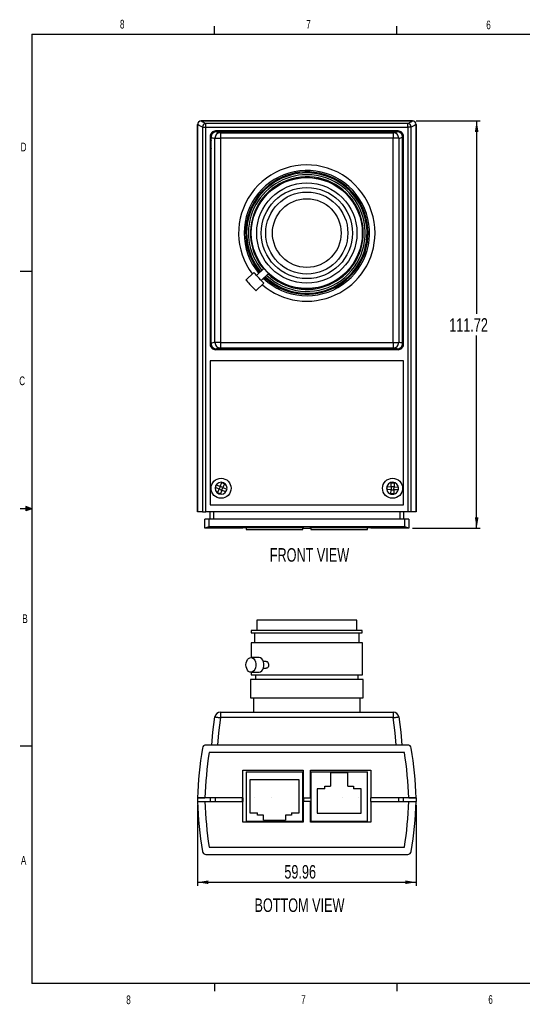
# Model space of a CAD drawing. Extents: x 13 to 419, y 4 to 274.
# Tile 1 of 4: x 13 to 150, y 4 to 274. Entities that reach past the tile are written whole.
import ezdxf

# ---------------------------------------------------------------- set-up
doc = ezdxf.new("R2010")
doc.units = 0
doc.header["$PDSIZE"] = -1
doc.layers.get('0').update_dxf_attribs({"linetype": 'CONTINUOUS'})
doc.layers.get('DEFPOINTS').update_dxf_attribs({"linetype": 'CONTINUOUS'})
doc.dimstyles.new('SLDDIMSTYLE0', dxfattribs={"dimtxt": 4.938889, "dimasz": 3, "dimexe": 1, "dimexo": 0.0625, "dimgap": 1.234722, "dimtad": 0, "dimtih": 1, "dimtoh": 1, "dimzin": 12, "dimsah": 1, "dimcen": 0.09, "dimclrd": 218, "dimclre": 218, "dimclrt": 218, "dimazin": 3, "dimtfac": 1, "dimtofl": 0, "dimtmove": 0, "dimatfit": 3})

# ---------------------------------------------------------------- blocks, each defined once
blk = doc.blocks.new('NOTE4')
at = {"color": 7, "width": 0.7}
blk.add_text('A', height=2.38, dxfattribs=at).set_placement((0, 1))
blk = doc.blocks.new('NOTE5')
at = {"color": 7, "width": 0.7}
blk.add_text('B', height=2.38, dxfattribs=at).set_placement((0, 1))
blk = doc.blocks.new('NOTE6')
at = {"color": 7, "width": 0.7}
blk.add_text('C', height=2.38, dxfattribs=at).set_placement((0, 1))
blk = doc.blocks.new('NOTE7')
at = {"color": 7, "width": 0.7}
blk.add_text('D', height=2.38, dxfattribs=at).set_placement((0, 1))
blk = doc.blocks.new('NOTE26')
at = {"color": 7, "width": 0.7}
blk.add_text('6', height=2.38, dxfattribs=at).set_placement((0, 1))
blk = doc.blocks.new('NOTE27')
at = {"color": 7, "width": 0.7}
blk.add_text('7', height=2.38, dxfattribs=at).set_placement((0, 1))
blk = doc.blocks.new('NOTE28')
at = {"color": 7, "width": 0.7}
blk.add_text('8', height=2.38, dxfattribs=at).set_placement((0, 1))
blk = doc.blocks.new('NOTE29')
at = {"color": 7, "width": 0.7}
blk.add_text('8', height=2.38, dxfattribs=at).set_placement((0, 1))
blk = doc.blocks.new('NOTE30')
at = {"color": 7, "width": 0.7}
blk.add_text('7', height=2.38, dxfattribs=at).set_placement((0, 1))
blk = doc.blocks.new('NOTE31')
at = {"color": 7, "width": 0.7}
blk.add_text('6', height=2.38, dxfattribs=at).set_placement((0, 1))
blk = doc.blocks.new('*D46')
for p, q in [((61.27, 58.81), (61.27, 36.68)), ((121.23, 58.81), (121.23, 36.68)), ((61.27, 37.68), (121.23, 37.68))]:
    blk.add_line(p, q)
for points in [[(61.27, 37.68), (64.27, 37.18), (64.27, 38.18)], [(121.23, 37.68), (118.23, 38.18), (118.23, 37.18)]]:
    blk.add_solid(points)
at = {"layer": 'DEFPOINTS'}
for p in [(61.27, 59.81), (121.23, 59.81)]:
    blk.add_point(p, dxfattribs=at)
at = {"width": 0.7}
blk.add_text('59.96', height=3.704, dxfattribs=at).set_placement((85.09, 38.69))
blk = doc.blocks.new('NOTE46')
at = {"color": 218, "width": 0.7}
blk.add_text('BOTTOM VIEW', height=3.7042, dxfattribs=at).set_placement((0, 1.01))
blk = doc.blocks.new('*D59')
for p, q in [((121.23, 246.48), (138.79, 246.48)), ((137.79, 246.48), (137.79, 193.56)), ((137.79, 134.76), (137.79, 187.68)), ((120.23, 134.76), (138.79, 134.76))]:
    blk.add_line(p, q)
for points in [[(137.79, 246.48), (137.29, 243.48), (138.29, 243.48)], [(137.79, 134.76), (138.29, 137.76), (137.29, 137.76)]]:
    blk.add_solid(points)
at = {"layer": 'DEFPOINTS'}
for p in [(120.23, 246.48), (119.23, 134.76)]:
    blk.add_point(p, dxfattribs=at)
at = {"width": 0.7}
blk.add_text('111.72', height=3.704, dxfattribs=at).set_placement((130.27, 188.69))
blk = doc.blocks.new('NOTE52')
at = {"color": 218, "width": 0.7}
blk.add_text('FRONT VIEW', height=3.704, dxfattribs=at).set_placement((0, 1.01))

msp = doc.modelspace()

# ---------------------------------------------------------------- linework, layer by layer
at = {"color": 7, "linetype": 'CONTINUOUS'}
for p, q in [((15.907, 270.309), (415.957, 270.309)), ((15.907, 270.309), (15.907, 9.959)), ((65.907, 270.309), (65.907, 272.463)), ((115.913, 270.309), (115.913, 272.463)), ((62.269, 246.484), (120.227, 246.484)), ((120.227, 246.484), (62.269, 246.484)), ((63.613, 244.818), (63.613, 245.815)), ((118.884, 245.815), (63.613, 245.815)), ((118.884, 244.818), (118.884, 245.815)), ((61.269, 139.243), (61.269, 245.484)), ((61.269, 245.484), (61.269, 139.243)), ((62.624, 244.818), (63.613, 244.818)), ((62.624, 244.818), (62.624, 139.243)), ((63.613, 244.818), (118.884, 244.818)), ((63.613, 139.243), (63.613, 244.818)), ((116.238, 243.743), (66.258, 243.743)), ((66.346, 243.656), (66.258, 243.743)), ((66.346, 243.656), (77.248, 243.656)), ((66.498, 243.493), (77.248, 243.493)), ((67.551, 243.274), (67.551, 241.774)), ((67.551, 243.274), (114.945, 243.274)), ((77.248, 243.691), (77.248, 243.656)), ((81.248, 243.691), (77.248, 243.691)), ((77.248, 243.493), (77.315, 243.46)), ((81.182, 243.46), (77.315, 243.46)), ((81.182, 243.46), (81.248, 243.493)), ((81.248, 243.656), (81.248, 243.691)), ((81.248, 243.656), (101.248, 243.656)), ((81.248, 243.493), (101.248, 243.493)), ((101.248, 243.691), (101.248, 243.656)), ((105.248, 243.691), (101.248, 243.691)), ((101.248, 243.493), (101.315, 243.46)), ((105.182, 243.46), (101.315, 243.46)), ((105.182, 243.46), (105.248, 243.493)), ((105.248, 243.656), (105.248, 243.691)), ((105.248, 243.656), (116.151, 243.656)), ((105.248, 243.493), (115.999, 243.493)), ((114.945, 243.274), (114.945, 241.774)), ((116.151, 243.656), (116.238, 243.743)), ((119.872, 244.818), (118.884, 244.818)), ((118.884, 244.818), (118.884, 139.243)), ((119.872, 139.243), (119.872, 244.818)), ((121.227, 245.484), (121.227, 139.243)), ((121.227, 139.243), (121.227, 245.484)), ((64.759, 242.243), (64.759, 185.243)), ((64.759, 242.243), (64.846, 242.156)), ((64.846, 185.33), (64.846, 242.156)), ((64.998, 185.493), (64.998, 241.993)), ((66.068, 185.711), (66.068, 241.774)), ((66.068, 241.774), (67.551, 241.774)), ((67.551, 241.774), (67.551, 185.711)), ((114.945, 241.774), (67.551, 241.774)), ((114.945, 185.711), (114.945, 241.774)), ((116.429, 241.774), (114.945, 241.774)), ((116.429, 241.774), (116.429, 185.711)), ((117.498, 185.493), (117.498, 241.993)), ((117.651, 242.156), (117.738, 242.243)), ((117.651, 242.156), (117.651, 185.33)), ((117.738, 185.243), (117.738, 242.243)), ((79.489, 206.017), (77.469, 204.122)), ((15.907, 205.221), (12.732, 205.221)), ((76.751, 204.888), (74.563, 202.836)), ((78.769, 202.736), (80.789, 204.631)), ((77.299, 199.918), (79.487, 201.97)), ((64.759, 185.243), (64.846, 185.33)), ((67.551, 185.711), (66.068, 185.711)), ((66.248, 184.035), (66.248, 183.833)), ((66.258, 183.743), (66.346, 183.83)), ((116.238, 183.743), (66.258, 183.743)), ((66.346, 183.83), (77.248, 183.83)), ((66.498, 183.993), (77.248, 183.993)), ((67.551, 185.711), (114.945, 185.711)), ((67.551, 185.711), (67.551, 184.212)), ((114.945, 184.212), (67.551, 184.212)), ((77.248, 183.993), (77.315, 184.026)), ((77.248, 183.795), (77.248, 183.83)), ((77.248, 183.795), (81.248, 183.795)), ((81.182, 184.026), (77.315, 184.026)), ((81.182, 184.026), (81.248, 183.993)), ((81.248, 183.993), (101.248, 183.993)), ((81.248, 183.83), (101.248, 183.83)), ((81.248, 183.83), (81.248, 183.795)), ((101.248, 183.993), (101.315, 184.026)), ((101.248, 183.795), (101.248, 183.83)), ((101.248, 183.795), (105.248, 183.795)), ((105.182, 184.026), (101.315, 184.026)), ((105.182, 184.026), (105.248, 183.993)), ((105.248, 183.993), (115.999, 183.993)), ((105.248, 183.83), (116.151, 183.83)), ((105.248, 183.83), (105.248, 183.795)), ((114.945, 185.711), (116.429, 185.711)), ((114.945, 185.711), (114.945, 184.212)), ((116.151, 183.83), (116.238, 183.743)), ((116.248, 183.833), (116.248, 184.021)), ((117.651, 185.33), (117.738, 185.243)), ((117.738, 180.743), (64.759, 180.743)), ((64.759, 180.743), (64.759, 141.243)), ((117.738, 141.243), (117.738, 180.743)), ((66.203, 145.947), (66.51, 146.689)), ((67.224, 145.525), (66.203, 145.947)), ((66.51, 146.689), (67.53, 146.267)), ((67.53, 146.267), (67.224, 145.525)), ((67.53, 146.267), (67.952, 147.288)), ((68.273, 145.961), (67.53, 146.267)), ((67.952, 147.288), (68.694, 146.981)), ((67.966, 145.218), (68.273, 145.961)), ((68.694, 146.981), (68.273, 145.961)), ((68.273, 145.961), (69.293, 145.539)), ((113.228, 145.401), (113.26, 146.203)), ((113.26, 146.203), (114.363, 146.16)), ((114.363, 146.16), (114.331, 145.357)), ((114.363, 146.16), (114.406, 147.263)), ((115.165, 146.128), (114.363, 146.16)), ((114.406, 147.263), (115.209, 147.232)), ((115.134, 145.326), (115.165, 146.128)), ((115.209, 147.232), (115.165, 146.128)), ((115.165, 146.128), (116.269, 146.085)), ((116.269, 146.085), (116.237, 145.282)), ((66.802, 144.505), (67.224, 145.525)), ((67.545, 144.198), (66.802, 144.505)), ((67.224, 145.525), (67.966, 145.218)), ((67.966, 145.218), (67.545, 144.198)), ((68.987, 144.797), (67.966, 145.218)), ((69.293, 145.539), (68.987, 144.797)), ((114.331, 145.357), (113.228, 145.401)), ((114.288, 144.254), (114.331, 145.357)), ((115.09, 144.223), (114.288, 144.254)), ((114.331, 145.357), (115.134, 145.326)), ((115.134, 145.326), (115.09, 144.223)), ((116.237, 145.282), (115.134, 145.326)), ((14.2, 140.744), (14.2, 139.56)), ((15.907, 140.134), (14.2, 140.744)), ((64.759, 141.243), (117.738, 141.243)), ((15.907, 140.134), (12.732, 140.134)), ((15.907, 140.134), (14.2, 140.363)), ((15.907, 140.134), (14.2, 139.872)), ((15.907, 140.134), (14.2, 139.56)), ((62.624, 139.243), (61.269, 139.243)), ((62.624, 139.243), (63.613, 139.243)), ((118.884, 139.243), (63.613, 139.243)), ((64.773, 137.243), (64.773, 139.243)), ((64.773, 137.243), (64.773, 139.243)), ((65.774, 137.243), (65.774, 139.243)), ((116.723, 139.243), (116.723, 137.243)), ((117.724, 139.243), (117.724, 137.243)), ((117.724, 139.243), (117.724, 137.243)), ((119.872, 139.243), (118.884, 139.243)), ((121.227, 139.243), (119.872, 139.243)), ((63.271, 134.76), (63.271, 137.243)), ((64.472, 137.243), (63.271, 137.243)), ((64.472, 135.197), (64.472, 137.243)), ((118.024, 137.243), (64.472, 137.243)), ((118.024, 135.197), (64.472, 135.197)), ((118.024, 137.243), (118.024, 135.197)), ((119.225, 137.243), (118.024, 137.243)), ((119.225, 137.243), (119.225, 134.76)), ((73.748, 134.76), (63.271, 134.76)), ((73.738, 135.027), (90.258, 135.027)), ((73.748, 134.76), (73.738, 135.027)), ((74.638, 134.957), (73.741, 134.957)), ((74.638, 135.027), (74.638, 134.428)), ((74.638, 134.428), (90.138, 134.428)), ((90.138, 134.428), (90.138, 135.027)), ((90.256, 134.957), (90.138, 134.957)), ((90.258, 135.027), (90.249, 134.76)), ((90.249, 134.76), (92.248, 134.76)), ((92.238, 135.027), (108.758, 135.027)), ((92.248, 134.76), (92.238, 135.027)), ((92.358, 134.957), (92.241, 134.957)), ((92.358, 135.027), (92.358, 134.428)), ((92.358, 134.428), (107.858, 134.428)), ((107.858, 134.428), (107.858, 135.027)), ((108.756, 134.957), (107.858, 134.957)), ((108.758, 135.027), (108.749, 134.76)), ((119.225, 134.76), (108.749, 134.76)), ((77.508, 109.568), (77.508, 106.768)), ((104.988, 109.568), (77.508, 109.568)), ((104.988, 106.768), (104.988, 109.568)), ((76.038, 106.768), (76.038, 106.108)), ((106.458, 106.768), (76.038, 106.768)), ((76.038, 106.108), (106.458, 106.108)), ((76.933, 106.108), (76.933, 103.308)), ((105.563, 103.308), (105.563, 106.108)), ((106.458, 106.108), (106.458, 106.768)), ((75.988, 103.308), (75.988, 99.308)), ((106.508, 103.308), (75.988, 103.308)), ((106.508, 94.558), (106.508, 103.308)), ((78.119, 99.308), (75.931, 99.308)), ((80.118, 98.258), (79.323, 98.258)), ((75.931, 95.308), (78.119, 95.308)), ((75.988, 95.308), (75.988, 94.558)), ((75.988, 94.558), (106.508, 94.558)), ((77.184, 94.558), (77.184, 93.308)), ((79.323, 96.358), (80.118, 96.358)), ((105.313, 93.308), (105.313, 94.558)), ((75.798, 93.308), (75.798, 88.308)), ((106.698, 93.308), (75.798, 93.308)), ((106.698, 88.308), (106.698, 93.308)), ((75.798, 88.308), (106.698, 88.308)), ((76.603, 88.308), (76.603, 84.308)), ((105.893, 84.308), (105.893, 88.308)), ((67.551, 84.308), (114.945, 84.308)), ((67.551, 84.308), (67.551, 82.835)), ((114.945, 84.308), (114.945, 82.835)), ((114.945, 82.835), (67.551, 82.835)), ((15.907, 75.046), (12.732, 75.046)), ((118.884, 75.308), (63.613, 75.308)), ((118.024, 73.308), (64.472, 73.308)), ((73.748, 60.808), (73.738, 68.449)), ((73.738, 68.449), (90.258, 68.449)), ((74.638, 67.934), (90.138, 67.934)), ((74.638, 67.934), (74.638, 54.434)), ((90.138, 54.434), (90.138, 67.934)), ((90.258, 68.449), (90.249, 60.808)), ((92.238, 68.449), (108.758, 68.449)), ((92.248, 60.808), (92.238, 68.449)), ((92.358, 67.934), (107.858, 67.934)), ((92.358, 67.934), (92.358, 54.434)), ((102.515, 67.684), (97.701, 67.684)), ((97.701, 67.684), (97.701, 64.014)), ((102.515, 64.014), (102.515, 67.684)), ((107.858, 54.434), (107.858, 67.934)), ((108.758, 68.449), (108.749, 60.808)), ((89.138, 65.734), (75.638, 65.734)), ((75.638, 65.734), (75.638, 56.734)), ((89.138, 56.734), (89.138, 65.734)), ((96.15, 63.294), (94.045, 63.294)), ((94.045, 63.294), (94.045, 56.634)), ((96.15, 64.014), (97.701, 64.014)), ((96.15, 63.294), (96.15, 64.014)), ((102.515, 64.014), (104.066, 64.014)), ((104.066, 64.014), (104.066, 63.294)), ((106.171, 63.294), (104.066, 63.294)), ((106.171, 56.634), (106.171, 63.294)), ((63.271, 60.808), (61.269, 60.808)), ((61.269, 60.808), (61.269, 59.808)), ((61.269, 60.808), (61.269, 59.808)), ((61.269, 60.808), (63.271, 60.808)), ((61.269, 59.808), (63.271, 59.808)), ((61.269, 59.808), (63.271, 59.808)), ((73.748, 60.808), (63.271, 60.808)), ((63.271, 59.808), (73.748, 59.808)), ((64.773, 60.808), (64.773, 59.808)), ((66.133, 60.808), (66.133, 59.808)), ((73.66, 59.808), (73.661, 60.308)), ((73.661, 60.308), (73.661, 60.808)), ((73.705, 60.808), (73.705, 59.808)), ((73.741, 54.171), (73.748, 59.808)), ((77, 60.808), (77, 60.808)), ((81.497, 60.808), (81.497, 60.808)), ((90.249, 60.808), (92.248, 60.808)), ((90.249, 59.808), (90.256, 54.171)), ((92.248, 59.808), (90.249, 59.808)), ((90.292, 60.808), (90.292, 59.808)), ((90.336, 60.308), (90.336, 60.808)), ((90.336, 60.308), (90.336, 59.808)), ((92.241, 54.171), (92.248, 59.808)), ((101, 60.808), (101, 60.808)), ((105.497, 60.808), (105.497, 60.808)), ((119.225, 60.808), (108.749, 60.808)), ((108.749, 59.808), (119.225, 59.808)), ((108.749, 59.808), (108.756, 54.171)), ((108.792, 59.808), (108.792, 60.808)), ((116.495, 59.808), (116.495, 60.808)), ((117.724, 59.808), (117.724, 60.808)), ((121.227, 60.808), (119.225, 60.808)), ((119.225, 60.808), (121.227, 60.808)), ((119.225, 59.808), (121.227, 59.808)), ((119.225, 59.808), (121.227, 59.808)), ((121.227, 60.808), (121.227, 59.808)), ((121.227, 60.808), (121.227, 59.808)), ((75.638, 56.734), (77.688, 56.734)), ((77.688, 56.069), (77.688, 56.734)), ((87.089, 56.734), (87.089, 56.069)), ((87.089, 56.734), (89.138, 56.734)), ((90.256, 54.171), (73.741, 54.171)), ((74.638, 54.434), (90.138, 54.434)), ((79.388, 56.069), (77.688, 56.069)), ((79.388, 54.74), (79.388, 56.069)), ((79.388, 54.74), (85.388, 54.74)), ((85.388, 56.069), (85.388, 54.74)), ((87.089, 56.069), (85.388, 56.069)), ((108.756, 54.171), (92.241, 54.171)), ((92.358, 54.434), (107.858, 54.434)), ((94.045, 56.634), (106.171, 56.634)), ((64.472, 47.308), (118.024, 47.308)), ((63.613, 45.308), (118.884, 45.308)), ((415.957, 9.959), (15.907, 9.959)), ((65.907, 9.959), (65.907, 7.805)), ((115.913, 9.959), (115.913, 7.805))]:
    msp.add_line(p, q, dxfattribs=at)
at = {"color": 7, "linetype": 'CONTINUOUS', "flags": 128}
for points in [[(62.269, 246.484), (62.755, 246.241), (63.613, 245.815)], [(118.884, 245.815), (119.741, 246.241), (120.227, 246.484)], [(62.624, 244.818), (61.757, 245.244), (61.269, 245.484)], [(67.551, 243.274), (67.262, 243.245), (66.985, 243.159), (66.728, 243.02), (66.504, 242.834), (66.319, 242.606), (66.182, 242.348), (66.097, 242.067), (66.068, 241.774)], [(116.429, 241.774), (116.4, 242.067), (116.315, 242.348), (116.177, 242.606), (115.993, 242.834), (115.768, 243.02), (115.512, 243.159), (115.234, 243.245), (114.945, 243.274)], [(121.227, 245.484), (120.739, 245.244), (119.872, 244.818)], [(74.563, 202.836), (74.614, 202.782), (74.762, 202.623), (74.997, 202.373), (75.302, 202.048), (75.653, 201.674), (76.024, 201.277), (76.389, 200.888), (76.72, 200.536), (76.992, 200.245), (77.186, 200.039), (77.287, 199.932), (77.299, 199.918)], [(79.487, 201.97), (79.475, 201.984), (79.374, 202.091), (79.181, 202.298), (78.908, 202.588), (78.577, 202.941), (78.213, 203.33), (77.841, 203.726), (77.49, 204.1), (77.185, 204.425), (76.95, 204.676), (76.802, 204.834), (76.751, 204.888)], [(66.068, 185.711), (66.097, 185.419), (66.182, 185.138), (66.319, 184.879), (66.504, 184.652), (66.728, 184.466), (66.985, 184.327), (67.262, 184.241), (67.551, 184.212)], [(114.945, 184.212), (115.234, 184.241), (115.512, 184.327), (115.768, 184.466), (115.993, 184.652), (116.177, 184.879), (116.315, 185.138), (116.4, 185.419), (116.429, 185.711)], [(74.563, 97.308), (74.614, 97.848), (74.762, 98.348), (74.997, 98.77), (75.302, 99.084), (75.653, 99.267), (76.024, 99.304), (76.389, 99.193), (76.72, 98.942), (76.992, 98.571), (77.186, 98.105), (77.287, 97.581), (77.287, 97.036), (77.186, 96.512), (76.992, 96.046), (76.72, 95.675), (76.389, 95.424), (76.024, 95.313), (75.653, 95.35), (75.302, 95.533), (74.997, 95.847), (74.762, 96.269), (74.614, 96.769), (74.563, 97.308)], [(78.119, 95.308), (78.213, 95.313), (78.577, 95.424), (78.908, 95.675), (79.181, 96.046), (79.374, 96.512), (79.475, 97.036), (79.475, 97.581), (79.374, 98.105), (79.181, 98.571), (78.908, 98.942), (78.577, 99.193), (78.213, 99.304), (78.119, 99.308)], [(80.118, 98.258), (80.335, 98.205), (80.532, 98.051), (80.684, 97.813), (80.772, 97.518), (80.789, 97.308), (80.75, 96.994), (80.639, 96.716), (80.469, 96.503), (80.262, 96.382), (80.118, 96.358), (80.118, 96.358)], [(65.224, 75.308), (65.531, 78.805), (66.068, 83.029)], [(66.068, 83.029), (66.097, 83.03), (66.182, 83.022), (66.319, 83.006), (66.504, 82.983), (66.728, 82.953), (66.985, 82.917), (67.262, 82.877), (67.551, 82.835)], [(67.551, 82.835), (67.023, 78.675), (66.725, 75.308)], [(114.945, 82.835), (115.234, 82.877), (115.512, 82.917), (115.768, 82.953), (115.993, 82.983), (116.177, 83.006), (116.315, 83.022), (116.4, 83.03), (116.429, 83.029)], [(115.771, 75.308), (115.474, 78.675), (114.945, 82.835)], [(116.429, 83.029), (116.966, 78.805), (117.273, 75.308)]]:
    msp.add_lwpolyline(points, dxfattribs=at)
at = {"color": 7, "linetype": 'CONTINUOUS'}
for centre, radius in [((91.248, 215.743), 15.26), ((91.248, 215.743), 15.21), ((91.248, 215.743), 13.74), ((91.248, 215.743), 12.5), ((91.248, 215.743), 11.25), ((91.248, 215.743), 9.413), ((67.748, 145.743), 2.75), ((114.748, 145.743), 2.75)]:
    msp.add_circle(centre, radius, dxfattribs=at)
for centre, radius, start, end in [((62.269, 245.484), 0.999, 89.97098, 179.98739), ((62.269, 245.484), 0.999, 89.96787, 179.99049), ((63.631, 244.809), 1.007, 91.0615, 179.45176), ((118.865, 244.809), 1.007, 0.54842, 88.93843), ((120.228, 245.484), 1, 0.02587, 90.01579), ((120.228, 245.484), 0.999, 0.00937, 90.03229), ((66.258, 242.243), 1.5, 89.99637, 180), ((66.346, 242.156), 1.5, 89.99637, 180), ((66.498, 241.993), 1.5, 89.99522, 180), ((67.829, 247.258), 3.993, 250.53159, 266.01506), ((115.016, 245.578), 2.304, 268.22846, 295.22489), ((115.999, 241.993), 1.5, 360, 90.00553), ((116.151, 242.156), 1.5, 360, 90.00361), ((116.238, 242.243), 1.5, 360, 90.0036), ((67.748, 239.993), 2.97, 157.80839, 167.75137), ((67.748, 239.993), 2.97, 157.80839, 167.75137), ((65.994, 244.138), 2.365, 245.09909, 271.78459), ((116.148, 245.87), 4.105, 273.91734, 289.199), ((114.748, 239.993), 2.97, 12.24863, 22.19161), ((114.748, 239.993), 2.97, 12.24863, 22.19161), ((67.748, 239.993), 2.97, 192.24863, 202.19161), ((67.748, 239.993), 2.97, 192.24863, 202.19161), ((114.748, 239.993), 2.97, 337.80839, 347.75137), ((114.748, 239.993), 2.97, 337.80839, 347.75137), ((91.248, 215.743), 18.687, 0, 217.02086), ((91.248, 215.743), 17.188, 226.33299, 180), ((91.248, 215.743), 16.785, 0, 219.92005), ((91.248, 215.743), 16.5, 90, 219.86397), ((91.248, 215.743), 16, 90, 219.7607), ((91.248, 215.743), 15.45, 0, 219.63937), ((91.248, 215.743), 16.5, 226.46531, 90), ((91.248, 215.743), 16, 226.56858, 90), ((91.248, 215.743), 17.188, 180, 219.99628), ((91.248, 215.743), 18.687, 229.30842, 0), ((91.248, 215.743), 16.785, 226.40922, 0), ((91.248, 215.743), 15.45, 226.6899, 0), ((66.258, 185.243), 1.5, 180, 270.00363), ((66.346, 185.33), 1.5, 180, 270.00363), ((66.348, 181.616), 4.105, 93.91745, 109.19887), ((66.498, 185.493), 1.5, 180, 270.00546), ((67.48, 181.908), 2.304, 88.22811, 115.22528), ((114.668, 180.228), 3.993, 70.5317, 86.01491), ((115.999, 185.493), 1.5, 269.99531, 0), ((116.151, 185.33), 1.5, 269.99639, 0), ((116.238, 185.243), 1.5, 269.9964, 0), ((116.503, 183.347), 2.365, 65.09896, 91.7847), ((67.748, 145.743), 1.644, 157.55465, 337.55465), ((67.748, 145.743), 1.644, 67.55469, 157.5546), ((67.748, 144.243), 2, 94.18091, 96.70594), ((67.748, 145.743), 1.644, 337.55469, 67.5546), ((114.748, 145.743), 1.644, 87.74434, 177.74435), ((114.748, 145.743), 1.644, 357.74435, 87.74425), ((114.748, 145.743), 1.644, 177.74429, 357.74437), ((65.267, 131.139), 4.134, 101.08017, 118.86244), ((117.23, 131.139), 4.134, 61.1375, 78.9198), ((67.551, 82.808), 1.5, 90, 171.53483), ((114.945, 82.808), 1.5, 8.46517, 90), ((186.148, 55.308), 125, 171.18609, 177.47817), ((63.613, 74.308), 1, 90, 171.18609), ((186.148, 55.308), 123, 171.58501, 177.43713), ((-3.652, 55.308), 123, 2.56286, 8.41497), ((118.884, 74.308), 1, 8.81391, 90), ((-3.652, 55.308), 125, 2.52183, 8.81391), ((186.148, 65.308), 125, 182.52183, 188.81391), ((186.148, 65.308), 122.999, 182.56286, 188.41499), ((-3.652, 65.308), 123, 351.58503, 357.43714), ((-3.652, 65.308), 125, 351.18609, 357.47817), ((63.613, 46.308), 1, 188.81391, 270), ((118.884, 46.308), 1, 270, 351.18609)]:
    msp.add_arc(centre, radius, start, end, dxfattribs=at)

# ---------------------------------------------------------------- block references
for name, p in [('NOTE29', (40.037, 270.849)), ('NOTE30', (91.094, 270.8)), ('NOTE31', (140.428, 270.634)), ('NOTE7', (12.827, 237.152)), ('NOTE6', (12.43, 173.025)), ('NOTE52', (81.091, 124.604)), ('NOTE5', (13.279, 107.781)), ('NOTE4', (12.882, 41.529)), ('NOTE46', (76.906, 28.533)), ('NOTE28', (41.759, 3.249)), ('NOTE27', (89.687, 3.324)), ('NOTE26', (140.991, 3.344))]:
    msp.add_blockref(name, p)

# ---------------------------------------------------------------- dimensions: what is measured, and where the dimension line sits
dim = msp.add_linear_dim(base=(137.79, 246.484), p1=(119.225, 134.76), p2=(120.227, 246.484), angle=90, dimstyle='SLDDIMSTYLE0')
dim.commit()
dim.dimension.update_dxf_attribs({"geometry": '*D59', "text_midpoint": (137.79, 190.622), "dimtype": 160})
dim = msp.add_linear_dim(base=(121.227, 40.623), p1=(61.269, 59.808), p2=(121.227, 59.808), dimstyle='SLDDIMSTYLE0')
dim.commit()
dim.dimension.update_dxf_attribs({"geometry": '*D46', "text_midpoint": (91.248, 40.623), "dimtype": 160})

doc.saveas('drawing.dxf')
